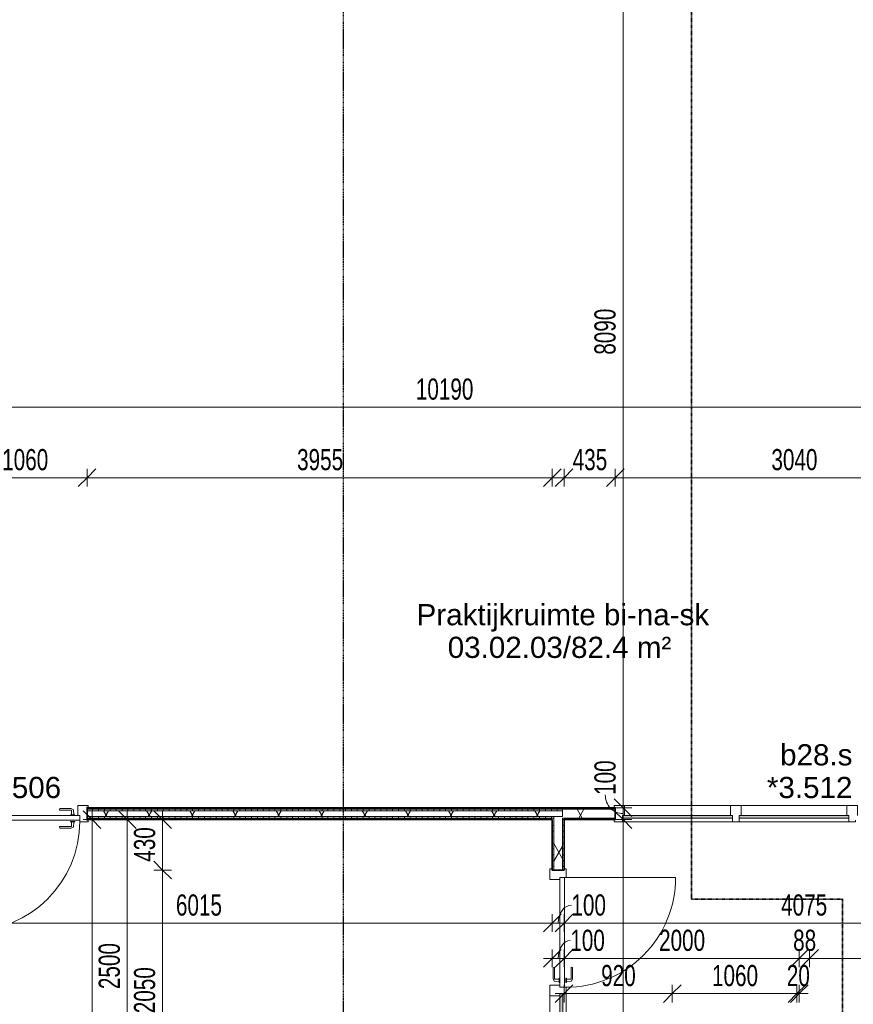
# Model space of a CAD drawing. Header units: millimetres. Extents: x -80560 to 110805, y -11020 to 52719.
# Tile 32 of 145: x 37542 to 44629, y 38079 to 46451. Entities that reach past the tile are written whole.
import ezdxf

# ---------------------------------------------------------------- set-up
doc = ezdxf.new("R2010")
doc.units = ezdxf.units.MM
doc.linetypes.add('CENTER2', pattern=[20, 8, -4, 4, -4])
doc.linetypes.add('DASHDOT2', pattern=[8, 4, -2, 0, -2])
for name, color, linetype, lineweight in [('A-ANNO-DIMS', 211, 'Continuous', 9), ('A-ANNO-DIMS-100', 211, 'Continuous', 9), ('A-AREA-IDEN', 2, 'Continuous', 9), ('A-DOOR', 31, 'Continuous', 18), ('A-GLAZ', 151, 'Continuous', 18), ('A-GLAZ-IDEN', 152, 'Continuous', 18), ('A-WALL', 113, 'Continuous', 35), ('A-WALL-PATT', 111, 'Continuous', 35), ('G-ANNO-SYMB', 111, 'Continuous', 9), ('I-WALL', 2, 'Continuous', 18), ('S-GRID', 1, 'Continuous', 9)]:
    doc.layers.add(name, color=color, linetype=linetype, lineweight=lineweight)
doc.styles.add('Arial', font='arial.ttf', dxfattribs={"height": 180})
doc.styles.add('Arial_5', font='arial.ttf', dxfattribs={"width": 0.7, "height": 180})
doc.dimstyles.new('n3o_1_8', dxfattribs={"dimscale": 304.8, "dimtxt": 183.646692, "dimasz": 0.492126, "dimexe": 0.246063, "dimexo": 0.0625, "dimgap": 0.032808, "dimtad": 1, "dimdec": 0, "dimdsep": 46, "dimtxsty": 'Arial_5', "dimblk1": 'OBLIQUE', "dimblk2": 'OBLIQUE', "dimsah": 1, "dimcen": 0.09, "dimdle": 0.246063, "dimazin": 0, "dimtfac": 1, "dimtdec": 4, "dimtix": 1, "dimtmove": 0, "dimatfit": 3, "dimfxl": 0.246063, "dimfxlon": 1, "dimtvp": 1, "dimtolj": 1, "dimtzin": 0, "dimarcsym": 2})
doc.dimstyles.new('n3o_1_8_1', dxfattribs={"dimscale": 304.8, "dimtxt": 183.646692, "dimasz": 0.492126, "dimexe": 0.246063, "dimexo": 0.0625, "dimgap": 0.032808, "dimtad": 1, "dimdec": 0, "dimdsep": 46, "dimtxsty": 'Arial_5', "dimblk1": 'OBLIQUE', "dimblk2": 'OBLIQUE', "dimsah": 1, "dimcen": 0.09, "dimdle": 0.246063, "dimazin": 0, "dimtfac": 1, "dimtdec": 4, "dimtix": 1, "dimtmove": 1, "dimatfit": 3, "dimfxl": 0.246063, "dimfxlon": 1, "dimtvp": 1, "dimtolj": 1, "dimtzin": 0, "dimarcsym": 2})
doc.dimstyles.new('n3o_1_8_3', dxfattribs={"dimscale": 304.8, "dimtxt": 183.646692, "dimasz": 0.492126, "dimexe": 0.246063, "dimexo": 0.0625, "dimgap": 0.032808, "dimtad": 1, "dimdec": 0, "dimdsep": 46, "dimtxsty": 'Arial_5', "dimblk1": 'OBLIQUE', "dimblk2": 'OBLIQUE', "dimsah": 1, "dimcen": 0.09, "dimdle": 0.246063, "dimazin": 0, "dimtfac": 1, "dimtdec": 4, "dimtix": 1, "dimtmove": 0, "dimatfit": 3, "dimfxl": 0.246063, "dimfxlon": 1, "dimtvp": 1, "dimtolj": 1, "dimtzin": 0, "dimarcsym": 2})
pattern_1 = [(90, (39112.57, 39650), (-50, 3e-15), [])]
pattern_2 = [(60, (24894.82, 0), (-274.963, 158.75), []), (120, (24894.82, 0), (-274.963, -158.75), [])]
pattern_3 = [(180, (42169.82, 37400), (9e-14, -50), [])]
pattern_4 = [(270, (47782.32, 39750), (50, 2e-13), [])]

# ---------------------------------------------------------------- blocks, each defined once
blk = doc.blocks.new('32_n3o_deur_enkel - 90x139_17_K_930_2410x1080-32109616-DO_03 derde verdieping')
at = {"layer": 'A-GLAZ'}
for p, q in [((-467, 69.5), (-540, 69.5)), ((-540, 69.5), (-540, 54.5)), ((-540, 54.5), (-528, 54.5)), ((-528, 54.5), (-528, -54.5)), ((-467, 55.5), (-467, 69.5)), ((-450, -69.5), (-450, 15.5)), ((450, 15.5), (450, -69.5)), ((540, 69.5), (467, 69.5)), ((467, 69.5), (467, 55.5)), ((528, -54.5), (528, 54.5)), ((528, 54.5), (540, 54.5)), ((540, 54.5), (540, 69.5)), ((-528, -54.5), (-540, -54.5)), ((-540, -54.5), (-540, -69.5)), ((-540, -69.5), (-450, -69.5)), ((450, -69.5), (540, -69.5)), ((540, -54.5), (528, -54.5)), ((540, -69.5), (540, -54.5))]:
    blk.add_line(p, q, dxfattribs=at)
blk = doc.blocks.new('30_n3o_deur_dicht - 40mm_draai_LS-31987334-DO_03 derde verdieping')
at = {"layer": 'A-DOOR'}
for p, q in [((0, 40), (-934, 40)), ((-934, 40), (-934, 0)), ((-934, 0), (0, 0)), ((0, 0), (0, 40))]:
    blk.add_line(p, q, dxfattribs=at)
blk = doc.blocks.new('30_n3o_beslag_deurkruk_met_schild - std-875116-DO_03 derde verdieping')
at = {"layer": 'A-DOOR'}
for p, q in [((-18.5, 0), (-18.5, -5)), ((18.5, -5), (18.5, 0)), ((-18.5, -5), (18.5, -5)), ((-7.8, -48.4), (-10, -5)), ((12.7, -58), (-7.8, -48.4)), ((10, -5), (8.3, -39.7)), ((108, -58), (12.7, -58)), ((13.3, -45), (111, -45)), ((111, -45), (108, -58))]:
    blk.add_line(p, q, dxfattribs=at)
at = {"layer": 'A-DOOR', "flags": 128}
blk.add_lwpolyline([(8.3, -39.7), (8.6, -41.7), (9.6, -43.4), (11.3, -44.6), (13.3, -45)], dxfattribs=at)
blk = doc.blocks.new('30_n3o_beslag_deurkruk_met_schild - std-V214-DO_03 derde verdieping')
at = {"layer": 'A-DOOR'}
for p, q in [((18.5, 5), (-18.5, 5)), ((-18.5, 5), (-18.5, 0)), ((-10, 5), (-7.8, 48.4)), ((-7.8, 48.4), (12.7, 58)), ((8.3, 39.7), (10, 5)), ((12.7, 58), (108, 58)), ((111, 45), (13.3, 45)), ((18.5, 0), (18.5, 5)), ((108, 58), (111, 45)), ((-18.5, 0), (18.5, 0))]:
    blk.add_line(p, q, dxfattribs=at)
at = {"layer": 'A-DOOR', "flags": 128}
blk.add_lwpolyline([(13.3, 45), (11.3, 44.6), (9.6, 43.4), (8.6, 41.7), (8.3, 39.7)], dxfattribs=at)
blk = doc.blocks.new('00_n3o_symbool_swingangle - std-31745489-DO_03 derde verdieping')
at = {"layer": 'A-DOOR'}
blk.add_line((-415, -10), (-415, -944), dxfattribs=at)
blk.add_arc((-415, -10), 934, 270, 0, dxfattribs=at)
blk = doc.blocks.new('32_n3o_deur_enkel met zijlicht - 90x139_17_K_930_2410x2070_deur glasstrook-34073408-DO_03 derde verdieping')
at = {"layer": 'A-GLAZ'}
for p, q in [((-1035, 70), (-945, 70)), ((-1035, 53), (-1035, 70)), ((-1023, 53), (-1035, 53)), ((-1023, -52), (-1023, 53)), ((-945, 70), (-945, -15)), ((-45, 70), (-945, 70)), ((-45, 70), (45, 70)), ((-45, -15), (-45, 70)), ((45, 70), (45, -15)), ((945, 70), (1035, 70)), ((945, -15), (945, 70)), ((1023, 53), (1023, -52)), ((1035, 53), (1023, 53)), ((1035, 70), (1035, 53)), ((-1035, -52), (-1023, -52)), ((-1035, -69), (-1035, -52)), ((-962, -69), (-1035, -69)), ((-962, -39), (-962, -69)), ((-962, -69), (-28, -69)), ((-28, -69), (-28, -39)), ((28, -69), (-28, -69)), ((28, -55), (28, -69)), ((962, -69), (962, -55)), ((1035, -69), (962, -69)), ((1023, -52), (1035, -52)), ((1035, -52), (1035, -69))]:
    blk.add_line(p, q, dxfattribs=at)
blk = doc.blocks.new('32_n3o_deur_enkel met 2 zijlicht - 90x139_17_K_930_2410x3060 2-34230978-DO_03 derde verdieping')
at = {"layer": 'A-GLAZ'}
for p, q in [((-1530, 69.5), (-1440, 69.5)), ((-1530, 52.5), (-1530, 69.5)), ((-1518, 52.5), (-1530, 52.5)), ((-1518, -52.5), (-1518, 52.5)), ((-1440, 69.5), (-1440, -15.5)), ((-540, 69.5), (-1440, 69.5)), ((-540, 69.5), (-450, 69.5)), ((-540, -15.5), (-540, 69.5)), ((-450, 69.5), (-450, -15.5)), ((450, 69.5), (-450, 69.5)), ((450, 69.5), (540, 69.5)), ((450, -15.5), (450, 69.5)), ((540, 69.5), (540, -15.5)), ((1440, 69.5), (1530, 69.5)), ((1440, -15.5), (1440, 69.5)), ((1518, 52.5), (1518, -52.5)), ((1530, 52.5), (1518, 52.5)), ((1530, 69.5), (1530, 52.5)), ((-1530, -52.5), (-1518, -52.5)), ((-1530, -69.5), (-1530, -52.5)), ((-1457, -69.5), (-1530, -69.5)), ((-1457, -39.5), (-1457, -69.5)), ((-1457, -69.5), (-523, -69.5)), ((-523, -69.5), (-523, -39.5)), ((-467, -69.5), (-523, -69.5)), ((-467, -39.5), (-467, -69.5)), ((-467, -69.5), (467, -69.5)), ((467, -69.5), (467, -39.5)), ((523, -69.5), (467, -69.5)), ((523, -55.5), (523, -69.5)), ((1457, -69.5), (1457, -55.5)), ((1530, -69.5), (1457, -69.5)), ((1518, -52.5), (1530, -52.5)), ((1530, -52.5), (1530, -69.5))]:
    blk.add_line(p, q, dxfattribs=at)
blk = doc.blocks.new('30_n3o_raam_vast - 24mm-31742711-DO_03 derde verdieping')
at = {"layer": 'A-DOOR'}
blk.add_hatch(color=256, dxfattribs=at).paths.add_polyline_path([(0, 0), (-934, 0), (-934, -24), (0, -24)], flags=0)
for p, q in [((-934, -24), (-934, 0)), ((-934, 0), (0, 0)), ((0, 0), (0, -24)), ((0, -24), (-934, -24))]:
    blk.add_line(p, q, dxfattribs=at)
blk = doc.blocks.new('30_n3o_deur_dicht - 40mm_draai_LS-31987325-DO_03 derde verdieping')
at = {"layer": 'A-DOOR'}
for p, q in [((-934, -40), (-934, 0)), ((-934, 0), (0, 0)), ((0, 0), (0, -40)), ((0, -40), (-934, -40))]:
    blk.add_line(p, q, dxfattribs=at)
blk = doc.blocks.new('30_n3o_beslag_deurkruk_met_schild - std-887349-DO_03 derde verdieping')
at = {"layer": 'A-DOOR'}
for p, q in [((18.5, 5), (-18.5, 5)), ((-18.5, 5), (-18.5, 0)), ((-10, 5), (-7.8, 48.4)), ((-7.8, 48.4), (12.7, 58)), ((8.3, 39.7), (10, 5)), ((12.7, 58), (108, 58)), ((111, 45), (13.3, 45)), ((18.5, 0), (18.5, 5)), ((108, 58), (111, 45))]:
    blk.add_line(p, q, dxfattribs=at)
at = {"layer": 'A-DOOR', "flags": 128}
blk.add_lwpolyline([(13.3, 45), (11.3, 44.6), (9.6, 43.4), (8.6, 41.7), (8.3, 39.7)], dxfattribs=at)
blk = doc.blocks.new('30_n3o_beslag_deurkruk_met_schild - std-V215-DO_03 derde verdieping')
at = {"layer": 'A-DOOR'}
for p, q in [((18.5, 0), (-18.5, 0)), ((-18.5, 0), (-18.5, -5)), ((18.5, -5), (18.5, 0)), ((-18.5, -5), (18.5, -5)), ((-7.8, -48.4), (-10, -5)), ((12.7, -58), (-7.8, -48.4)), ((10, -5), (8.3, -39.7)), ((108, -58), (12.7, -58)), ((13.3, -45), (111, -45)), ((111, -45), (108, -58))]:
    blk.add_line(p, q, dxfattribs=at)
at = {"layer": 'A-DOOR', "flags": 128}
blk.add_lwpolyline([(8.3, -39.7), (8.6, -41.7), (9.6, -43.4), (11.3, -44.6), (13.3, -45)], dxfattribs=at)
blk = doc.blocks.new('00_n3o_symbool_swingangle - std-31756284-DO_03 derde verdieping')
at = {"layer": 'A-DOOR'}
blk.add_line((-415, 10), (-415, 944), dxfattribs=at)
blk.add_arc((-415, 10), 934, 360, 90, dxfattribs=at)
blk = doc.blocks.new('DIMBLOCK12-DO_03 derde verdieping')
at = {"layer": 'A-ANNO-DIMS-100'}
for p, q in [((42671.7, 47839.5), (42596.7, 47914.5)), ((42671.7, 47914.5), (42671.7, 39750)), ((42746.7, 47839.5), (42596.7, 47839.5)), ((42671.7, 47839.5), (42746.7, 47764.5)), ((42671.7, 47839.5), (42746.7, 47839.5)), ((42671.7, 39750), (42596.7, 39825)), ((42746.7, 39750), (42596.7, 39750)), ((42671.7, 39750), (42746.7, 39675)), ((42671.7, 39750), (42746.7, 39750))]:
    blk.add_line(p, q, dxfattribs=at)
at = {"layer": 'A-ANNO-DIMS-100', "color": 0, "insert": (42428, 43602.6), "char_height": 180, "width": 461.094, "attachment_point": 1, "rotation": 90, "line_spacing_factor": 0.941778, "style": 'Arial_5'}
blk.add_mtext('8090', dxfattribs=at)
blk = doc.blocks.new('_Oblique')
at = {"color": 0, "linetype": 'ByBlock', "lineweight": -2}
blk.add_line((-0.5, -0.5), (0.5, 0.5), dxfattribs=at)
blk = doc.blocks.new('DIMBLOCK13-DO_03 derde verdieping')
at = {"layer": 'A-ANNO-DIMS-100'}
for p, q in [((42671.7, 39750), (42596.7, 39825)), ((42746.7, 39750), (42596.7, 39750)), ((42671.7, 39650), (42596.7, 39725)), ((42671.7, 39750), (42671.7, 39650)), ((42671.7, 39750), (42746.7, 39675)), ((42671.7, 39750), (42746.7, 39750)), ((42746.7, 39650), (42596.7, 39650)), ((42671.7, 39650), (42746.7, 39575)), ((42671.7, 39650), (42746.7, 39650))]:
    blk.add_line(p, q, dxfattribs=at)
blk.add_ellipse((42671.7, 39859.3), major_axis=(0, 159.3), ratio=0.949279, start_param=1.570796, end_param=3.141593, dxfattribs=at)
at = {"layer": 'A-ANNO-DIMS-100', "color": 0, "insert": (42428, 39859.3), "char_height": 180, "width": 345.821, "attachment_point": 1, "rotation": 90, "line_spacing_factor": 0.941778, "style": 'Arial_5'}
blk.add_mtext('100', dxfattribs=at)
blk = doc.blocks.new('DIMBLOCK14-DO_03 derde verdieping')
at = {"layer": 'A-ANNO-DIMS-100'}
for p, q in [((42671.7, 39650), (42596.7, 39725)), ((42746.7, 39650), (42596.7, 39650)), ((42671.7, 39650), (42671.7, 35250)), ((42671.7, 39650), (42746.7, 39575)), ((42671.7, 39650), (42746.7, 39650)), ((42671.7, 35250), (42596.7, 35325)), ((42746.7, 35250), (42596.7, 35250)), ((42671.7, 35250), (42746.7, 35175)), ((42671.7, 35250), (42746.7, 35250))]:
    blk.add_line(p, q, dxfattribs=at)
at = {"layer": 'A-ANNO-DIMS-100', "color": 0, "insert": (42428, 37257.9), "char_height": 180, "width": 461.094, "attachment_point": 1, "rotation": 90, "line_spacing_factor": 0.941778, "style": 'Arial_5'}
blk.add_mtext('4400', dxfattribs=at)
blk = doc.blocks.new('DIMBLOCK188-DO_03 derde verdieping')
at = {"layer": 'A-ANNO-DIMS-100'}
for p, q in [((36055.3, 43156.7), (36130.3, 43231.7)), ((36055.3, 43231.7), (36055.3, 43081.7)), ((36055.3, 43156.7), (36055.3, 43231.7)), ((46244.8, 43156.7), (46319.8, 43231.7)), ((46244.8, 43231.7), (46244.8, 43081.7)), ((46244.8, 43156.7), (46244.8, 43231.7)), ((35980.3, 43156.7), (46244.8, 43156.7)), ((36055.3, 43156.7), (35980.3, 43081.7)), ((46244.8, 43156.7), (46169.8, 43081.7))]:
    blk.add_line(p, q, dxfattribs=at)
at = {"layer": 'A-ANNO-DIMS-100', "color": 0, "insert": (40909.9, 43400.4), "char_height": 180, "width": 576.368, "attachment_point": 1, "line_spacing_factor": 0.941778, "style": 'Arial_5'}
blk.add_mtext('10190', dxfattribs=at)
blk = doc.blocks.new('DIMBLOCK201-DO_03 derde verdieping')
at = {"layer": 'A-ANNO-DIMS-100'}
for p, q in [((35980.3, 38769.3), (42069.8, 38769.3)), ((36055.3, 38769.3), (35980.3, 38694.3)), ((36055.3, 38769.3), (36130.3, 38844.3)), ((36055.3, 38844.3), (36055.3, 38694.3)), ((36055.3, 38769.3), (36055.3, 38844.3)), ((42069.8, 38769.3), (41994.8, 38694.3)), ((42069.8, 38769.3), (42144.8, 38844.3)), ((42069.8, 38844.3), (42069.8, 38694.3)), ((42069.8, 38769.3), (42069.8, 38844.3))]:
    blk.add_line(p, q, dxfattribs=at)
at = {"layer": 'A-ANNO-DIMS-100', "color": 0, "insert": (38870.4, 39013), "char_height": 180, "width": 461.094, "attachment_point": 1, "line_spacing_factor": 0.941778, "style": 'Arial_5'}
blk.add_mtext('6015', dxfattribs=at)
blk = doc.blocks.new('DIMBLOCK202-DO_03 derde verdieping')
at = {"layer": 'A-ANNO-DIMS-100'}
for p, q in [((42069.8, 38769.3), (41994.8, 38694.3)), ((42069.8, 38769.3), (42144.8, 38844.3)), ((42069.8, 38844.3), (42069.8, 38694.3)), ((42069.8, 38769.3), (42069.8, 38844.3)), ((42069.8, 38769.3), (42169.8, 38769.3)), ((42169.8, 38769.3), (42094.8, 38694.3)), ((42169.8, 38769.3), (42244.8, 38844.3)), ((42169.8, 38844.3), (42169.8, 38694.3)), ((42169.8, 38769.3), (42169.8, 38844.3))]:
    blk.add_line(p, q, dxfattribs=at)
blk.add_ellipse((42232.6, 38769.3), major_axis=(0, 151.3), ratio=0.745866, start_param=0, end_param=1.570796, dxfattribs=at)
at = {"layer": 'A-ANNO-DIMS-100', "color": 0, "insert": (42232.6, 39013), "char_height": 180, "width": 345.821, "attachment_point": 1, "line_spacing_factor": 0.941778, "style": 'Arial_5'}
blk.add_mtext('100', dxfattribs=at)
blk = doc.blocks.new('DIMBLOCK203-DO_03 derde verdieping')
at = {"layer": 'A-ANNO-DIMS-100'}
for p, q in [((42169.8, 38769.3), (42094.8, 38694.3)), ((42169.8, 38769.3), (42244.8, 38844.3)), ((42169.8, 38844.3), (42169.8, 38694.3)), ((42169.8, 38769.3), (42169.8, 38844.3)), ((42169.8, 38769.3), (46244.8, 38769.3)), ((46244.8, 38769.3), (46169.8, 38694.3)), ((46244.8, 38769.3), (46319.8, 38844.3)), ((46244.8, 38844.3), (46244.8, 38694.3)), ((46244.8, 38769.3), (46244.8, 38844.3))]:
    blk.add_line(p, q, dxfattribs=at)
at = {"layer": 'A-ANNO-DIMS-100', "color": 0, "insert": (44015.2, 39013), "char_height": 180, "width": 461.094, "attachment_point": 1, "line_spacing_factor": 0.941778, "style": 'Arial_5'}
blk.add_mtext('4075', dxfattribs=at)
blk = doc.blocks.new('DIMBLOCK220-DO_03 derde verdieping')
at = {"layer": 'A-ANNO-DIMS-100'}
for p, q in [((42069.8, 38469.3), (42144.8, 38544.3)), ((42069.8, 38544.3), (42069.8, 38394.3)), ((42069.8, 38469.3), (42069.8, 38544.3)), ((42169.8, 38469.3), (42244.8, 38544.3)), ((42169.8, 38544.3), (42169.8, 38394.3)), ((42169.8, 38469.3), (42169.8, 38544.3)), ((41994.8, 38469.3), (42169.8, 38469.3)), ((42069.8, 38469.3), (41994.8, 38394.3)), ((42169.8, 38469.3), (42094.8, 38394.3))]:
    blk.add_line(p, q, dxfattribs=at)
blk.add_ellipse((42223.1, 38469.3), major_axis=(0, 151.3), ratio=0.682554, start_param=0, end_param=1.570796, dxfattribs=at)
at = {"layer": 'A-ANNO-DIMS-100', "color": 0, "insert": (42223.1, 38713), "char_height": 180, "width": 345.821, "attachment_point": 1, "line_spacing_factor": 0.941778, "style": 'Arial_5'}
blk.add_mtext('100', dxfattribs=at)
blk = doc.blocks.new('DIMBLOCK221-DO_03 derde verdieping')
at = {"layer": 'A-ANNO-DIMS-100'}
for p, q in [((42169.8, 38469.3), (42244.8, 38544.3)), ((42169.8, 38544.3), (42169.8, 38394.3)), ((42169.8, 38469.3), (42169.8, 38544.3)), ((44169.8, 38469.3), (44244.8, 38544.3)), ((44169.8, 38394.3), (44169.8, 38544.3)), ((42169.8, 38469.3), (42094.8, 38394.3)), ((42169.8, 38469.3), (44169.8, 38469.3)), ((44169.8, 38469.3), (44094.8, 38394.3)), ((44169.8, 38469.3), (44169.8, 38394.3))]:
    blk.add_line(p, q, dxfattribs=at)
at = {"layer": 'A-ANNO-DIMS-100', "color": 0, "insert": (42977.7, 38713), "char_height": 180, "width": 461.094, "attachment_point": 1, "line_spacing_factor": 0.941778, "style": 'Arial_5'}
blk.add_mtext('2000', dxfattribs=at)
blk = doc.blocks.new('DIMBLOCK222-DO_03 derde verdieping')
at = {"layer": 'A-ANNO-DIMS-100'}
for p, q in [((44169.8, 38469.3), (44244.8, 38544.3)), ((44169.8, 38394.3), (44169.8, 38544.3)), ((44257.3, 38469.3), (44332.3, 38544.3)), ((44257.3, 38394.3), (44257.3, 38544.3)), ((44169.8, 38469.3), (44094.8, 38394.3)), ((44169.8, 38469.3), (44257.3, 38469.3)), ((44169.8, 38469.3), (44169.8, 38394.3)), ((44257.3, 38469.3), (44182.3, 38394.3)), ((44257.3, 38469.3), (44257.3, 38394.3))]:
    blk.add_line(p, q, dxfattribs=at)
at = {"layer": 'A-ANNO-DIMS-100', "color": 0, "insert": (44117.5, 38713), "char_height": 180, "width": 230.547, "attachment_point": 1, "line_spacing_factor": 0.941778, "style": 'Arial_5'}
blk.add_mtext('88', dxfattribs=at)
blk = doc.blocks.new('DIMBLOCK223-DO_03 derde verdieping')
at = {"layer": 'A-ANNO-DIMS-100'}
for p, q in [((44257.3, 38469.3), (44332.3, 38544.3)), ((44257.3, 38394.3), (44257.3, 38544.3)), ((46787.3, 38469.3), (46862.3, 38544.3)), ((46787.3, 38394.3), (46787.3, 38544.3)), ((44257.3, 38469.3), (44182.3, 38394.3)), ((44257.3, 38469.3), (46787.3, 38469.3)), ((44257.3, 38469.3), (44257.3, 38394.3)), ((46787.3, 38469.3), (46712.3, 38394.3)), ((46787.3, 38469.3), (46787.3, 38394.3))]:
    blk.add_line(p, q, dxfattribs=at)
at = {"layer": 'A-ANNO-DIMS-100', "color": 0, "insert": (45330.2, 38713), "char_height": 180, "width": 461.094, "attachment_point": 1, "line_spacing_factor": 0.941778, "style": 'Arial_5'}
blk.add_mtext('2530', dxfattribs=at)
blk = doc.blocks.new('DIMBLOCK391-DO_03 derde verdieping')
at = {"layer": 'A-ANNO-DIMS-100'}
for p, q in [((42169.8, 42556.7), (42244.8, 42631.7)), ((42169.8, 42481.7), (42169.8, 42631.7)), ((42604.8, 42556.7), (42679.8, 42631.7)), ((42604.8, 42481.7), (42604.8, 42631.7)), ((42094.8, 42556.7), (42604.8, 42556.7)), ((42169.8, 42556.7), (42094.8, 42481.7)), ((42169.8, 42556.7), (42169.8, 42481.7)), ((42604.8, 42556.7), (42529.8, 42481.7)), ((42604.8, 42556.7), (42604.8, 42481.7))]:
    blk.add_line(p, q, dxfattribs=at)
at = {"layer": 'A-ANNO-DIMS-100', "color": 0, "insert": (42243.2, 42800.4), "char_height": 180, "width": 345.821, "attachment_point": 1, "line_spacing_factor": 0.941778, "style": 'Arial_5'}
blk.add_mtext('435', dxfattribs=at)
blk = doc.blocks.new('DIMBLOCK392-DO_03 derde verdieping')
at = {"layer": 'A-ANNO-DIMS-100'}
for p, q in [((42604.8, 42556.7), (42679.8, 42631.7)), ((42604.8, 42481.7), (42604.8, 42631.7)), ((45644.8, 42556.7), (45719.8, 42631.7)), ((45644.8, 42481.7), (45644.8, 42631.7)), ((42604.8, 42556.7), (42529.8, 42481.7)), ((42604.8, 42556.7), (45644.8, 42556.7)), ((42604.8, 42556.7), (42604.8, 42481.7)), ((45644.8, 42556.7), (45569.8, 42481.7)), ((45644.8, 42556.7), (45644.8, 42481.7))]:
    blk.add_line(p, q, dxfattribs=at)
at = {"layer": 'A-ANNO-DIMS-100', "color": 0, "insert": (43932.7, 42800.4), "char_height": 180, "width": 461.094, "attachment_point": 1, "line_spacing_factor": 0.941778, "style": 'Arial_5'}
blk.add_mtext('3040', dxfattribs=at)
blk = doc.blocks.new('DIMBLOCK420-DO_03 derde verdieping')
at = {"layer": 'A-ANNO-DIMS-100'}
for p, q in [((37055.3, 42556.7), (37130.3, 42631.7)), ((37055.3, 42481.7), (37055.3, 42631.7)), ((38115.3, 42556.7), (38190.3, 42631.7)), ((38115.3, 42481.7), (38115.3, 42631.7)), ((37055.3, 42556.7), (36980.3, 42481.7)), ((37055.3, 42556.7), (38115.3, 42556.7)), ((37055.3, 42556.7), (37055.3, 42481.7)), ((38115.3, 42556.7), (38040.3, 42481.7)), ((38115.3, 42556.7), (38115.3, 42481.7))]:
    blk.add_line(p, q, dxfattribs=at)
at = {"layer": 'A-ANNO-DIMS-100', "color": 0, "insert": (37393.2, 42800.4), "char_height": 180, "width": 461.094, "attachment_point": 1, "line_spacing_factor": 0.941778, "style": 'Arial_5'}
blk.add_mtext('1060', dxfattribs=at)
blk = doc.blocks.new('DIMBLOCK421-DO_03 derde verdieping')
at = {"layer": 'A-ANNO-DIMS-100'}
for p, q in [((38115.3, 42556.7), (38190.3, 42631.7)), ((38115.3, 42481.7), (38115.3, 42631.7)), ((42069.8, 42556.7), (42144.8, 42631.7)), ((42069.8, 42481.7), (42069.8, 42631.7)), ((38115.3, 42556.7), (38040.3, 42481.7)), ((38115.3, 42556.7), (42144.8, 42556.7)), ((38115.3, 42556.7), (38115.3, 42481.7)), ((42069.8, 42556.7), (41994.8, 42481.7)), ((42069.8, 42556.7), (42069.8, 42481.7))]:
    blk.add_line(p, q, dxfattribs=at)
at = {"layer": 'A-ANNO-DIMS-100', "color": 0, "insert": (39900.4, 42800.4), "char_height": 180, "width": 461.094, "attachment_point": 1, "line_spacing_factor": 0.941778, "style": 'Arial_5'}
blk.add_mtext('3955', dxfattribs=at)
blk = doc.blocks.new('DIMBLOCK504-DO_03 derde verdieping')
at = {"layer": 'A-ANNO-DIMS-100'}
for p, q in [((38157.3, 39650), (38082.3, 39725)), ((38157.3, 39725), (38157.3, 28575)), ((38232.3, 39650), (38082.3, 39650)), ((38157.3, 39650), (38232.3, 39575)), ((38157.3, 39650), (38232.3, 39650)), ((38157.3, 28650), (38082.3, 28725)), ((38232.3, 28650), (38082.3, 28650)), ((38157.3, 28650), (38232.3, 28575)), ((38157.3, 28650), (38232.3, 28650))]:
    blk.add_line(p, q, dxfattribs=at)
at = {"layer": 'A-ANNO-DIMS-100', "color": 0, "insert": (37913.6, 33909.8), "char_height": 180, "width": 576.368, "attachment_point": 1, "rotation": 90, "line_spacing_factor": 0.941778, "style": 'Arial_5'}
blk.add_mtext('11000', dxfattribs=at)
blk = doc.blocks.new('DIMBLOCK506-DO_03 derde verdieping')
at = {"layer": 'A-ANNO-DIMS-100'}
for p, q in [((38757.3, 39220), (38682.3, 39295)), ((38832.3, 39220), (38682.3, 39220)), ((38757.3, 37170), (38757.3, 39220)), ((38757.3, 39220), (38832.3, 39145)), ((38757.3, 39220), (38832.3, 39220)), ((38757.3, 37170), (38682.3, 37245)), ((38832.3, 37170), (38682.3, 37170)), ((38757.3, 37170), (38832.3, 37095)), ((38757.3, 37170), (38832.3, 37170))]:
    blk.add_line(p, q, dxfattribs=at)
at = {"layer": 'A-ANNO-DIMS-100', "color": 0, "insert": (38513.6, 38002.9), "char_height": 180, "width": 461.094, "attachment_point": 1, "rotation": 90, "line_spacing_factor": 0.941778, "style": 'Arial_5'}
blk.add_mtext('2050', dxfattribs=at)
blk = doc.blocks.new('DIMBLOCK507-DO_03 derde verdieping')
at = {"layer": 'A-ANNO-DIMS-100'}
for p, q in [((38757.3, 39650), (38682.3, 39725)), ((38757.3, 39220), (38757.3, 39725)), ((38682.3, 39650), (38832.3, 39650)), ((38757.3, 39650), (38682.3, 39650)), ((38757.3, 39650), (38832.3, 39575)), ((38757.3, 39220), (38682.3, 39295)), ((38832.3, 39220), (38682.3, 39220)), ((38757.3, 39220), (38832.3, 39145)), ((38757.3, 39220), (38832.3, 39220))]:
    blk.add_line(p, q, dxfattribs=at)
at = {"layer": 'A-ANNO-DIMS-100', "color": 0, "insert": (38513.6, 39290.9), "char_height": 180, "width": 345.821, "attachment_point": 1, "rotation": 90, "line_spacing_factor": 0.941778, "style": 'Arial_5'}
blk.add_mtext('430', dxfattribs=at)
blk = doc.blocks.new('DIMBLOCK597-DO_03 derde verdieping')
at = {"layer": 'A-ANNO-DIMS-100'}
for p, q in [((38457.3, 39650), (38382.3, 39725)), ((38457.3, 37150), (38457.3, 39725)), ((38532.3, 39650), (38382.3, 39650)), ((38457.3, 39650), (38532.3, 39575)), ((38457.3, 39650), (38532.3, 39650)), ((38457.3, 37150), (38382.3, 37225)), ((38532.3, 37150), (38382.3, 37150)), ((38457.3, 37150), (38532.3, 37075)), ((38457.3, 37150), (38532.3, 37150))]:
    blk.add_line(p, q, dxfattribs=at)
at = {"layer": 'A-ANNO-DIMS-100', "color": 0, "insert": (38213.6, 38207.9), "char_height": 180, "width": 461.094, "attachment_point": 1, "rotation": 90, "line_spacing_factor": 0.941778, "style": 'Arial_5'}
blk.add_mtext('2500', dxfattribs=at)
blk = doc.blocks.new('DIMBLOCK598-DO_03 derde verdieping')
at = {"layer": 'A-ANNO-DIMS-100'}
for p, q in [((42169.8, 38169.3), (42244.8, 38244.3)), ((42169.8, 38244.3), (42169.8, 38094.3)), ((42169.8, 38169.3), (42169.8, 38244.3)), ((43089.8, 38169.3), (43164.8, 38244.3)), ((43089.8, 38094.3), (43089.8, 38244.3)), ((42094.8, 38169.3), (43089.8, 38169.3)), ((42169.8, 38169.3), (42094.8, 38094.3)), ((43089.8, 38169.3), (43014.8, 38094.3)), ((43089.8, 38169.3), (43089.8, 38094.3))]:
    blk.add_line(p, q, dxfattribs=at)
at = {"layer": 'A-ANNO-DIMS-100', "color": 0, "insert": (42485.7, 38413), "char_height": 180, "width": 345.821, "attachment_point": 1, "line_spacing_factor": 0.941778, "style": 'Arial_5'}
blk.add_mtext('920', dxfattribs=at)
blk = doc.blocks.new('DIMBLOCK599-DO_03 derde verdieping')
at = {"layer": 'A-ANNO-DIMS-100'}
for p, q in [((43089.8, 38169.3), (43164.8, 38244.3)), ((43089.8, 38094.3), (43089.8, 38244.3)), ((44149.8, 38169.3), (44224.8, 38244.3)), ((44149.8, 38094.3), (44149.8, 38244.3)), ((43089.8, 38169.3), (43014.8, 38094.3)), ((43089.8, 38169.3), (44149.8, 38169.3)), ((43089.8, 38169.3), (43089.8, 38094.3)), ((44149.8, 38169.3), (44074.8, 38094.3)), ((44149.8, 38169.3), (44149.8, 38094.3))]:
    blk.add_line(p, q, dxfattribs=at)
at = {"layer": 'A-ANNO-DIMS-100', "color": 0, "insert": (43427.7, 38413), "char_height": 180, "width": 461.094, "attachment_point": 1, "line_spacing_factor": 0.941778, "style": 'Arial_5'}
blk.add_mtext('1060', dxfattribs=at)
blk = doc.blocks.new('DIMBLOCK600-DO_03 derde verdieping')
at = {"layer": 'A-ANNO-DIMS-100'}
for p, q in [((44149.8, 38169.3), (44224.8, 38244.3)), ((44149.8, 38094.3), (44149.8, 38244.3)), ((44169.8, 38169.3), (44244.8, 38244.3)), ((44169.8, 38094.3), (44169.8, 38244.3)), ((44149.8, 38169.3), (44074.8, 38094.3)), ((44169.8, 38169.3), (44094.8, 38094.3)), ((44149.8, 38169.3), (44244.8, 38169.3)), ((44149.8, 38169.3), (44149.8, 38094.3)), ((44169.8, 38169.3), (44169.8, 38094.3))]:
    blk.add_line(p, q, dxfattribs=at)
at = {"layer": 'A-ANNO-DIMS-100', "color": 0, "insert": (44063.8, 38413), "char_height": 180, "width": 230.547, "attachment_point": 1, "line_spacing_factor": 0.941778, "style": 'Arial_5'}
blk.add_mtext('20', dxfattribs=at)

msp = doc.modelspace()

# ---------------------------------------------------------------- hatches: boundary and pattern name
at = {"layer": 'A-WALL-PATT', "lineweight": 18}
h = msp.add_hatch(dxfattribs=at)
h.set_pattern_fill('FP_51', color=256, angle=90, style=0, pattern_type=2)
h.set_pattern_definition(pattern_1)
h.paths.add_polyline_path([(42169.8, 39737.5), (42169.8, 39750), (38115.3, 39750), (38115.3, 39737.5), (42157.3, 39737.5)], flags=0)
h.paths.add_polyline_path([(36055.3, 39737.5), (37055.3, 39737.5), (37055.3, 39750), (36055.3, 39750)], flags=0)
h = msp.add_hatch(dxfattribs=at)
h.set_pattern_fill('FP_51', color=256, angle=90, style=0, pattern_type=2)
h.set_pattern_definition(pattern_1)
h.paths.add_polyline_path([(41882.6, 39725), (42157.3, 39725), (42157.3, 39737.5), (38115.3, 39737.5), (38115.3, 39725), (39533.2, 39725)], flags=0)
h.paths.add_polyline_path([(37055.3, 39725), (37055.3, 39737.5), (36055.3, 39737.5), (36055.3, 39725)], flags=0)
h = msp.add_hatch(dxfattribs=at)
h.set_pattern_fill('FP_2', color=256, style=0, pattern_type=2)
h.set_pattern_definition(pattern_2)
h.paths.add_polyline_path([(42157.3, 39675), (42157.3, 39725), (38115.3, 39725), (38115.3, 39675), (42082.3, 39675)], flags=0)
h.paths.add_polyline_path([(36055.3, 39675), (37055.3, 39675), (37055.3, 39725), (36055.3, 39725)], flags=0)
h = msp.add_hatch(dxfattribs=at)
h.set_pattern_fill('FP_2', color=256, style=0, pattern_type=2)
h.set_pattern_definition(pattern_2)
h.paths.add_polyline_path([(51280.1, 39662.5), (53407.3, 39662.5), (53407.3, 39737.5), (49984.8, 39737.5), (49984.8, 39662.5)], flags=0)
h.paths.add_polyline_path([(46875, 39662.5), (46944.8, 39662.5), (46944.8, 39737.5), (45644.8, 39737.5), (45644.8, 39662.5), (46581.3, 39662.5)], flags=0)
h.paths.add_polyline_path([(42469.9, 39662.5), (42604.8, 39662.5), (42604.8, 39737.5), (42157.3, 39737.5), (42157.3, 39662.5), (42169.8, 39662.5)], flags=0)
h = msp.add_hatch(dxfattribs=at)
h.set_pattern_fill('FP_82', color=256, angle=-270, style=0, pattern_type=2)
h.set_pattern_definition(pattern_4)
h.paths.add_polyline_path([(53394.8, 39737.5), (53394.8, 39750), (49984.8, 39750), (49984.8, 39737.5), (51280.1, 39737.5)], flags=0)
h.paths.add_polyline_path([(46875, 39737.5), (46944.8, 39737.5), (46944.8, 39750), (46332.3, 39750), (46332.3, 39737.5), (46581.3, 39737.5)], flags=0)
h.paths.add_polyline_path([(46257.3, 39737.5), (46257.3, 39750), (45644.8, 39750), (45644.8, 39737.5), (45994, 39737.5)], flags=0)
h.paths.add_polyline_path([(42604.8, 39737.5), (42604.8, 39750), (42169.8, 39750), (42169.8, 39737.5), (42469.9, 39737.5)], flags=0)
h = msp.add_hatch(dxfattribs=at)
h.set_pattern_fill('FP_51', color=256, angle=90, style=0, pattern_type=2)
h.set_pattern_definition(pattern_1)
h.paths.add_polyline_path([(41882.6, 39662.5), (42082.3, 39662.5), (42082.3, 39675), (38115.3, 39675), (38115.3, 39662.5), (39533.2, 39662.5)], flags=0)
h.paths.add_polyline_path([(37055.3, 39662.5), (37055.3, 39675), (36055.3, 39675), (36055.3, 39662.5)], flags=0)
h = msp.add_hatch(dxfattribs=at)
h.set_pattern_fill('FP_51', color=256, angle=90, style=0, pattern_type=2)
h.set_pattern_definition(pattern_1)
h.paths.add_polyline_path([(42082.3, 39650), (42082.3, 39662.5), (38115.3, 39662.5), (38115.3, 39650), (42069.8, 39650)], flags=0)
h.paths.add_polyline_path([(37055.3, 39650), (37055.3, 39662.5), (36055.3, 39662.5), (36055.3, 39650)], flags=0)
h = msp.add_hatch(dxfattribs=at)
h.set_pattern_fill('FP_81', color=256, angle=90, style=0, pattern_type=2)
h.set_pattern_definition(pattern_3)
h.paths.add_polyline_path([(42069.8, 35150), (42082.3, 35150), (42082.3, 37170), (42069.8, 37170), (42069.8, 35250.3)], flags=0)
h.paths.add_polyline_path([(42082.3, 39220), (42082.3, 39650), (42069.8, 39650), (42069.8, 39220)], flags=0)
h = msp.add_hatch(dxfattribs=at)
h.set_pattern_fill('FP_2', color=256, style=0, pattern_type=2)
h.set_pattern_definition(pattern_2)
h.paths.add_polyline_path([(42082.3, 35162.5), (42157.3, 35162.5), (42157.3, 37170), (42082.3, 37170), (42082.3, 35250.3)], flags=0)
h.paths.add_polyline_path([(42157.3, 39220), (42157.3, 39675), (42082.3, 39675), (42082.3, 39220)], flags=0)
h = msp.add_hatch(dxfattribs=at)
h.set_pattern_fill('FP_81', color=256, angle=90, style=0, pattern_type=2)
h.set_pattern_definition(pattern_3)
h.paths.add_polyline_path([(42157.3, 35237.5), (42169.8, 35237.5), (42169.8, 37170), (42157.3, 37170), (42157.3, 35250.3)], flags=0)
h.paths.add_polyline_path([(42169.8, 39220), (42169.8, 39662.5), (42157.3, 39662.5), (42157.3, 39220)], flags=0)
h = msp.add_hatch(dxfattribs=at)
h.set_pattern_fill('FP_82', color=256, angle=-270, style=0, pattern_type=2)
h.set_pattern_definition(pattern_4)
h.paths.add_polyline_path([(53394.8, 39650), (53394.8, 39662.5), (49984.8, 39662.5), (49984.8, 39650), (51280.1, 39650)], flags=0)
h.paths.add_polyline_path([(46944.8, 39650), (46944.8, 39662.5), (45644.8, 39662.5), (45644.8, 39650), (46875, 39650)], flags=0)
h.paths.add_polyline_path([(42469.9, 39650), (42604.8, 39650), (42604.8, 39662.5), (42169.8, 39662.5), (42169.8, 39650)], flags=0)

# ---------------------------------------------------------------- linework, layer by layer
at = {"layer": 'A-WALL', "lineweight": 18}
for p, q in [((38115.3, 39737.5), (42604.8, 39737.5)), ((38115.3, 39725), (42157.3, 39725)), ((42157.3, 39675), (42157.3, 39737.5)), ((38115.3, 39675), (42157.3, 39675)), ((38115.3, 39662.5), (42082.3, 39662.5)), ((42082.3, 39220), (42082.3, 39675)), ((42157.3, 39220), (42157.3, 39662.5)), ((42604.8, 39662.5), (42157.3, 39662.5))]:
    msp.add_line(p, q, dxfattribs=at)
at = {"layer": 'G-ANNO-SYMB', "linetype": 'DASHDOT2', "lineweight": 35}
for p, q in [((43253.6, 48623), (43253.6, 38972)), ((43253.6, 38972), (44537, 38972)), ((44537, 38972), (44537, 9115.8))]:
    msp.add_line(p, q, dxfattribs=at)
at = {"layer": 'I-WALL', "lineweight": 35}
for p, q in [((42604.8, 39750), (38115.3, 39750)), ((38115.3, 39750), (38115.3, 39650)), ((42604.8, 39650), (42604.8, 39750)), ((38115.3, 39650), (42069.8, 39650)), ((42069.8, 39650), (42069.8, 39220)), ((42169.8, 39220), (42169.8, 39650)), ((42169.8, 39650), (42604.8, 39650)), ((42069.8, 39220), (42169.8, 39220))]:
    msp.add_line(p, q, dxfattribs=at)
at = {"layer": 'S-GRID', "linetype": 'CENTER2', "lineweight": 25}
msp.add_line((40294.8, 4383.3), (40294.8, 52119.1), dxfattribs=at)

# ---------------------------------------------------------------- block references
at = {"layer": 'A-DOOR'}
for name, p, rotation in [('30_n3o_beslag_deurkruk_met_schild - std-875116-DO_03 derde verdieping', (37992.3, 39684.5), 180), ('30_n3o_deur_dicht - 40mm_draai_LS-31987334-DO_03 derde verdieping', (37118.3, 39684.5), 180), ('30_n3o_beslag_deurkruk_met_schild - std-V214-DO_03 derde verdieping', (37992.3, 39634.5), 180), ('30_n3o_deur_dicht - 40mm_draai_LS-31987325-DO_03 derde verdieping', (42134.8, 39157), 89.9999999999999), ('00_n3o_symbool_swingangle - std-31756284-DO_03 derde verdieping', (42174.8, 38742), 270.0000000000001), ('30_n3o_beslag_deurkruk_met_schild - std-887349-DO_03 derde verdieping', (42134.8, 38283), 89.9999999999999), ('30_n3o_beslag_deurkruk_met_schild - std-V215-DO_03 derde verdieping', (42184.8, 38283), 90.00000000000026), ('30_n3o_raam_vast - 24mm-31742711-DO_03 derde verdieping', (42134.8, 38167), 89.9999999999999)]:
    msp.add_blockref(name, p, dxfattribs=dict(at, rotation=rotation))
for name, p in [('00_n3o_symbool_swingangle - std-31745489-DO_03 derde verdieping', (37533.3, 39644.5)), ('30_n3o_raam_vast - 24mm-31742711-DO_03 derde verdieping', (43601.8, 39684.5)), ('30_n3o_raam_vast - 24mm-31742711-DO_03 derde verdieping', (44591.8, 39684.5))]:
    msp.add_blockref(name, p, dxfattribs=at)
at = {"layer": 'A-GLAZ'}
for name, p, rotation in [('32_n3o_deur_enkel - 90x139_17_K_930_2410x1080-32109616-DO_03 derde verdieping', (37585.3, 39700), 180), ('32_n3o_deur_enkel met zijlicht - 90x139_17_K_930_2410x2070_deur glasstrook-34073408-DO_03 derde verdieping', (42119.8, 38195), 89.9999999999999)]:
    msp.add_blockref(name, p, dxfattribs=dict(at, rotation=rotation))
msp.add_blockref('32_n3o_deur_enkel met 2 zijlicht - 90x139_17_K_930_2410x3060 2-34230978-DO_03 derde verdieping', (44124.8, 39700), dxfattribs=at)

# ---------------------------------------------------------------- texts
at = {"layer": 'A-AREA-IDEN', "char_height": 180, "attachment_point": 1, "style": 'Arial'}
for s, insert, width in [('Praktijkruimte bi-na-sk', (40916.4, 41481.9), 2902.109), ('03.02.03/82.4 m²', (41181, 41204.1), 2260.759)]:
    msp.add_mtext(s, dxfattribs=dict(at, insert=insert, width=width))
at = {"layer": 'A-GLAZ-IDEN', "lineweight": 9, "char_height": 180, "attachment_point": 1, "style": 'Arial'}
for s, insert, width in [('b28.s', (44006.8, 40290.2), 729.536), ('*3.506', (37167.6, 40012.4), 865.822), ('*3.512', (43894.3, 40012.4), 865.822)]:
    msp.add_mtext(s, dxfattribs=dict(at, insert=insert, width=width))

# ---------------------------------------------------------------- dimensions: what is measured, and where the dimension line sits
at = {"layer": 'A-ANNO-DIMS'}
for base, p1, p2, dimstyle, override, picture, middle in [((42671.7174952, 39750), (42746.7174952, 47839.5), (42746.7174952, 39750), 'n3o_1_8', {"dimpost": '<>', "dimfxl": 8089.5}, 'DIMBLOCK12-DO_03 derde verdieping', (42569.8143569, 43794.75)), ((38157.3, 28650), (38232.3, 39650), (38232.3, 28650), 'n3o_1_8_3', {"dimpost": '<>', "dimfxl": 11000}, 'DIMBLOCK504-DO_03 derde verdieping', (38055.4, 34150)), ((38457.3, 39650), (38532.3, 37150), (38532.3, 39650), 'n3o_1_8_3', {"dimpost": '<>', "dimfxl": 2500}, 'DIMBLOCK597-DO_03 derde verdieping', (38355.4, 38400)), ((38757.3, 39650), (38832.3, 39220), (38682.3, 39650), 'n3o_1_8_3', {"dimpost": '<>', "dimfxl": 455.411901}, 'DIMBLOCK507-DO_03 derde verdieping', (38655.3, 39435)), ((42671.7, 35250), (42746.7, 39650), (42746.7, 35250), 'n3o_1_8', {"dimpost": '<>', "dimfxl": 4400}, 'DIMBLOCK14-DO_03 derde verdieping', (42569.8, 37450)), ((38757.3, 39220), (38832.3, 37170), (38832.3, 39220), 'n3o_1_8_3', {"dimpost": '<>', "dimfxl": 2050}, 'DIMBLOCK506-DO_03 derde verdieping', (38655.4, 38195))]:
    dim = msp.add_linear_dim(base=base, p1=p1, p2=p2, angle=90, dimstyle=dimstyle, override=override, dxfattribs=at)
    dim.commit()
    dim.dimension.update_dxf_attribs({"geometry": picture, "text_midpoint": middle})
for base, p1, p2, dimstyle, override, picture, middle in [((46244.8189632, 43156.7133742), (36055.3189632, 43231.7133742), (46244.8189632, 43231.7133742), 'n3o_1_8', {"dimpost": '<>', "dimfxl": 10189.5}, 'DIMBLOCK188-DO_03 derde verdieping', (41150.0689632, 43258.6165125)), ((38115.3, 42556.7), (37055.3, 42481.7), (38115.3, 42481.7), 'n3o_1_8_3', {"dimpost": '<>', "dimfxl": 1060}, 'DIMBLOCK420-DO_03 derde verdieping', (37585.3, 42658.6)), ((42069.8189632, 42556.7133742), (38115.3189632, 42481.7133742), (42069.8189632, 42481.7133742), 'n3o_1_8_3', {"dimpost": '<>', "dimfxl": 3954.5}, 'DIMBLOCK421-DO_03 derde verdieping', (40092.5689632, 42658.677904)), ((42604.8, 42556.7), (42169.8, 42481.7), (42604.8, 42481.7), 'n3o_1_8_3', {"dimpost": '<>', "dimfxl": 435}, 'DIMBLOCK391-DO_03 derde verdieping', (42387.3, 42658.7)), ((45644.8, 42556.7), (42604.8, 42481.7), (45644.8, 42481.7), 'n3o_1_8_3', {"dimpost": '<>', "dimfxl": 3040}, 'DIMBLOCK392-DO_03 derde verdieping', (44124.8, 42658.7)), ((42069.8189632, 38769.3189021), (36055.3189632, 38844.3189021), (42069.8189632, 38844.3189021), 'n3o_1_8', {"dimpost": '<>', "dimfxl": 6014.5}, 'DIMBLOCK201-DO_03 derde verdieping', (39062.5689632, 38871.2220404)), ((46244.8, 38769.3), (42169.8, 38844.3), (46244.8, 38844.3), 'n3o_1_8', {"dimpost": '<>', "dimfxl": 4075}, 'DIMBLOCK203-DO_03 derde verdieping', (44207.3, 38871.2)), ((44169.8, 38469.3), (42169.8, 38544.3), (44169.8, 38394.3), 'n3o_1_8', {"dimpost": '<>', "dimfxl": 2005.617112}, 'DIMBLOCK221-DO_03 derde verdieping', (43169.8, 38571.2)), ((44257.3189632, 38469.3189021), (44169.8189632, 38394.3189021), (44257.3189632, 38394.3189021), 'n3o_1_8', {"dimpost": '<>', "dimfxl": 87.5}, 'DIMBLOCK222-DO_03 derde verdieping', (44213.5689632, 38571.2220404)), ((46787.3, 38469.3), (44257.3, 38394.3), (46787.3, 38394.3), 'n3o_1_8', {"dimpost": '<>', "dimfxl": 2530}, 'DIMBLOCK223-DO_03 derde verdieping', (45522.3, 38571.3)), ((43089.8, 38169.3), (42169.8, 38244.3), (43089.8, 38094.3), 'n3o_1_8_3', {"dimpost": '<>', "dimfxl": 932.148057}, 'DIMBLOCK598-DO_03 derde verdieping', (42629.8, 38271.2)), ((44149.8, 38169.3), (43089.8, 38094.3), (44149.8, 38094.3), 'n3o_1_8_3', {"dimpost": '<>', "dimfxl": 1060}, 'DIMBLOCK599-DO_03 derde verdieping', (43619.8, 38271.2)), ((44169.8, 38169.3), (44149.8, 38094.3), (44169.8, 38094.3), 'n3o_1_8_3', {"dimpost": '<>', "dimfxl": 20}, 'DIMBLOCK600-DO_03 derde verdieping', (44159.8, 38271.2))]:
    dim = msp.add_linear_dim(base=base, p1=p1, p2=p2, dimstyle=dimstyle, override=override, dxfattribs=at)
    dim.commit()
    dim.dimension.update_dxf_attribs({"geometry": picture, "text_midpoint": middle})
dim = msp.add_linear_dim(base=(42671.7, 39650), p1=(42746.7, 39750), p2=(42746.7, 39650), angle=90, dimstyle='n3o_1_8_1', override={"dimpost": '<>', "dimfxl": 100}, dxfattribs=at)
dim.commit()
dim.dimension.update_dxf_attribs({"geometry": 'DIMBLOCK13-DO_03 derde verdieping', "text_midpoint": (42548, 40032.3), "dimtype": 160, "text_rotation": 90})
for base, p1, p2, picture, middle in [((42169.8, 38769.3), (42069.8, 38844.3), (42169.8, 38844.3), 'DIMBLOCK202-DO_03 derde verdieping', (42405.6, 38893)), ((42169.8, 38469.3), (42069.8, 38544.3), (42169.8, 38544.3), 'DIMBLOCK220-DO_03 derde verdieping', (42396, 38593))]:
    dim = msp.add_linear_dim(base=base, p1=p1, p2=p2, dimstyle='n3o_1_8_1', override={"dimpost": '<>', "dimfxl": 100}, dxfattribs=at)
    dim.commit()
    dim.dimension.update_dxf_attribs({"geometry": picture, "text_midpoint": middle, "dimtype": 160})

doc.saveas('drawing.dxf')
